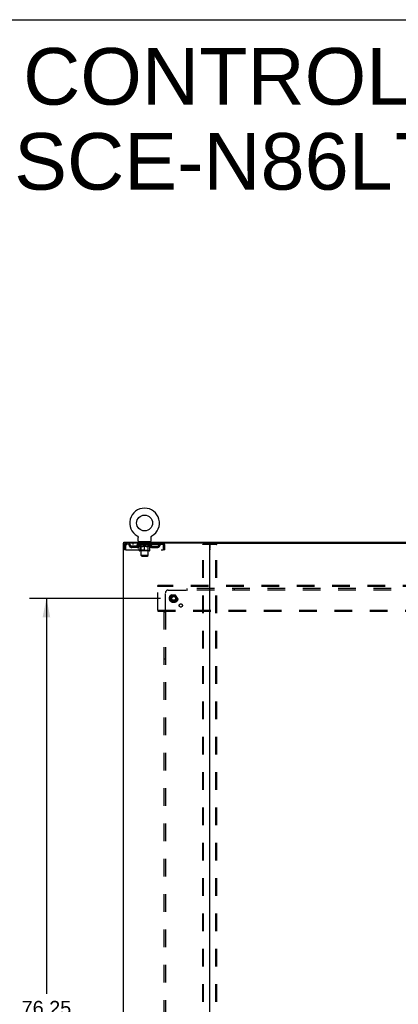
# Model space of a CAD drawing. Header units: inches. Extents: x 0 to 278, y 0 to 180.
# Tile 76 of 77: x 186 to 219, y 95 to 180. Entities that reach past the tile are written whole.
import ezdxf

# ---------------------------------------------------------------- set-up
doc = ezdxf.new("R2010")
doc.units = ezdxf.units.IN
doc.header["$LTSCALE"] = 15.310625
doc.header["$MEASUREMENT"] = 0
doc.linetypes.add('DOT', pattern=[0.2, 0.1, -0.1])
doc.linetypes.add('HIDDEN', pattern=[0.2, 0.1, -0.1])
doc.layers.get('0').update_dxf_attribs({"linetype": 'CONTINUOUS'})
for name, color, linetype in [('DEFAULT_2', 8, 'HIDDEN'), ('DIMENSIONS', 7, 'CONTINUOUS'), ('SUBPANEL', 7, 'CONTINUOUS'), ('WITNESSMARKS', 7, 'CONTINUOUS')]:
    doc.layers.add(name, color=color, linetype=linetype)
doc.styles.get("Standard").update_dxf_attribs({"font": 'arial.ttf'})
doc.dimstyles.new('DIMSTYLE_1', dxfattribs={"dimtxt": 1.228125, "dimasz": 1.6375, "dimexe": 0.09, "dimexo": 0.07, "dimgap": 0.0375, "dimtad": 0, "dimtih": 1, "dimtoh": 1, "dimzin": 4, "dimdsep": 46, "dimtxsty": 'Standard', "dimblk": '_FILLED', "dimblk1": '_FILLED', "dimblk2": '_FILLED', "dimcen": 0.09, "dimadec": 3, "dimazin": 1, "dimtfac": 1, "dimtdec": 3, "dimtofl": 0, "dimtmove": 0, "dimatfit": 3, "dimldrblk": '_FILLED', "dimfxl": 0, "dimtolj": 1, "dimtzin": 4, "dimarcsym": 0})

# ---------------------------------------------------------------- blocks, each defined once
blk = doc.blocks.new('_FILLED')
at = {"color": 0, "linetype": 'ByBlock'}
blk.add_solid([(0, 0), (-1, 0.2), (-1, -0.2)], dxfattribs=at)
blk = doc.blocks.new('*D3')
at = {"layer": 'DIMENSIONS', "color": 2, "linetype": 'Continuous'}
for p, q in [((197.948, 129.951), (186.595, 129.951)), ((188.069, 129.951), (188.069, 95.662)), ((188.069, 53.701), (188.069, 93.206)), ((197.948, 53.701), (186.595, 53.701))]:
    blk.add_line(p, q, dxfattribs=at)
at = {"layer": 'DIMENSIONS', "color": 2, "linetype": 'Continuous', "xscale": 1.6375, "yscale": 1.6375, "zscale": 1.6375}
for p, rotation in [((188.069, 129.951), 90), ((188.069, 53.701), 270)]:
    blk.add_blockref('_FILLED', p, dxfattribs=dict(at, rotation=rotation))
at = {"layer": 'DIMENSIONS', "color": 2, "linetype": 'Continuous', "insert": (188.069, 95.048), "char_height": 1.2281, "width": 4.29159, "attachment_point": 2, "line_spacing_factor": 0.9}
blk.add_mtext('76.25', dxfattribs=at)

msp = doc.modelspace()

# ---------------------------------------------------------------- linework, layer by layer
at = {"color": 7, "linetype": 'Continuous'}
for p, q in [((0, 180.125), (278.375, 180.125)), ((195.938, 135.364), (195.938, 135.364)), ((195.938, 135.364), (195.942, 135.361)), ((195.94, 135.362), (195.939, 135.363)), ((195.942, 135.361), (195.946, 135.359)), ((195.946, 135.359), (195.95, 135.356)), ((195.95, 135.356), (195.955, 135.353)), ((195.954, 135.353), (195.958, 135.349)), ((195.958, 135.35), (195.962, 135.346)), ((195.962, 135.346), (195.966, 135.343)), ((195.966, 135.343), (195.97, 135.339)), ((195.97, 135.339), (195.973, 135.335)), ((195.973, 135.336), (195.976, 135.332)), ((195.976, 135.332), (195.98, 135.328)), ((195.98, 135.328), (195.983, 135.324)), ((195.983, 135.324), (195.986, 135.319)), ((195.986, 135.32), (195.988, 135.315)), ((195.988, 135.315), (195.991, 135.311)), ((195.991, 135.311), (195.994, 135.306)), ((195.993, 135.307), (195.996, 135.302)), ((195.996, 135.302), (195.998, 135.297)), ((195.998, 135.297), (196, 135.293)), ((196, 135.293), (196.002, 135.288)), ((196.002, 135.288), (196.003, 135.283)), ((196.003, 135.283), (196.005, 135.278)), ((196.005, 135.278), (196.006, 135.273)), ((196.006, 135.273), (196.007, 135.268)), ((196.007, 135.268), (196.008, 135.263)), ((196.008, 135.263), (196.009, 135.258)), ((196.009, 135.258), (196.01, 135.253)), ((196.01, 135.243), (196.01, 135.239)), ((196.01, 134.925), (196.01, 135.239)), ((197.135, 134.925), (197.135, 135.239)), ((197.136, 135.253), (197.137, 135.258)), ((197.136, 135.248), (197.136, 135.253)), ((197.137, 135.258), (197.138, 135.263)), ((197.138, 135.268), (197.14, 135.273)), ((197.138, 135.263), (197.138, 135.268)), ((197.14, 135.273), (197.141, 135.278)), ((197.141, 135.278), (197.142, 135.283)), ((197.142, 135.283), (197.144, 135.288)), ((197.144, 135.288), (197.146, 135.293)), ((197.146, 135.293), (197.148, 135.297)), ((197.148, 135.297), (197.15, 135.302)), ((197.15, 135.302), (197.152, 135.307)), ((197.152, 135.306), (197.155, 135.311)), ((197.155, 135.311), (197.157, 135.315)), ((197.157, 135.315), (197.16, 135.32)), ((197.16, 135.319), (197.163, 135.324)), ((197.163, 135.324), (197.166, 135.328)), ((197.166, 135.328), (197.169, 135.332)), ((197.169, 135.332), (197.173, 135.336)), ((197.173, 135.335), (197.176, 135.339)), ((197.176, 135.339), (197.18, 135.343)), ((197.18, 135.343), (197.184, 135.346)), ((197.183, 135.346), (197.187, 135.35)), ((197.187, 135.349), (197.191, 135.353)), ((197.191, 135.353), (197.195, 135.356)), ((197.195, 135.356), (197.2, 135.359)), ((197.2, 135.359), (197.204, 135.361)), ((197.2, 135.359), (197.201, 135.359)), ((197.204, 135.361), (197.208, 135.364)), ((197.207, 135.363), (197.205, 135.362)), ((194.771, 134.722), (194.771, 134.826)), ((194.809, 134.722), (194.78, 134.722)), ((196.073, 134.856), (196.073, 134.826)), ((197.073, 134.856), (196.073, 134.856)), ((197.073, 134.856), (197.073, 134.826)), ((202.179, 134.722), (265.009, 134.722))]:
    msp.add_line(p, q, dxfattribs=at)
at = {"color": 3, "linetype": 'Continuous'}
for p, q in [((194.719, 134.722), (194.719, 48.93)), ((194.78, 134.722), (194.719, 134.722)), ((194.771, 134.826), (272.417, 134.826)), ((202.179, 134.722), (194.809, 134.722)), ((202.219, 48.97), (202.219, 134.682))]:
    msp.add_line(p, q, dxfattribs=at)
at = {"color": 7, "linetype": 'Continuous'}
for points in [[(196.01, 135.253), (196.01, 135.248), (196.01, 135.243)], [(197.135, 135.239), (197.135, 135.243), (197.136, 135.248)], [(197.135, 135.239), (197.135, 135.243), (197.136, 135.248)]]:
    msp.add_lwpolyline(points, dxfattribs=at)
msp.add_circle((196.573, 136.484), 0.688, dxfattribs=at)
for centre, radius, start, end in [((196.573, 136.484), 1.288, 299.50527, 240.49473), ((196.079, 134.925), 0.069, 180, 265), ((197.066, 134.925), 0.069, 275, 360), ((202.259, 134.682), 0.04, 90, 180)]:
    msp.add_arc(centre, radius, start, end, dxfattribs=at)
at = {"color": 3, "linetype": 'Continuous'}
msp.add_arc((202.179, 134.682), 0.04, 0, 90, dxfattribs=at)
at = {"layer": 'DEFAULT_2', "color": 8, "linetype": 'HIDDEN'}
for p, q in [((195.938, 135.364), (195.938, 135.364)), ((195.945, 135.359), (195.946, 135.359)), ((197.208, 135.364), (197.208, 135.364)), ((194.823, 134.555), (194.823, 134.159)), ((194.823, 134.555), (194.927, 134.555)), ((194.927, 134.159), (194.823, 134.159)), ((194.927, 134.555), (194.927, 134.159)), ((194.957, 134.159), (194.957, 134.555)), ((194.957, 134.159), (198.189, 134.159)), ((194.99, 134.722), (194.99, 134.618)), ((198.156, 134.618), (194.99, 134.618)), ((195.458, 134.367), (195.458, 134.471)), ((195.941, 134.471), (195.458, 134.471)), ((195.941, 134.367), (195.458, 134.367)), ((195.542, 134.722), (195.542, 134.618)), ((195.708, 134.367), (195.708, 134.471)), ((195.94, 134.571), (195.94, 134.618)), ((196.099, 134.459), (195.94, 134.571)), ((197.206, 134.571), (195.94, 134.571)), ((195.949, 134.611), (195.949, 134.618)), ((195.958, 134.608), (195.958, 134.611)), ((195.958, 134.608), (197.188, 134.608)), ((195.967, 134.608), (195.967, 134.611)), ((195.968, 134.608), (195.968, 134.611)), ((195.978, 134.611), (195.978, 134.618)), ((195.994, 134.608), (195.994, 134.611)), ((195.996, 134.608), (195.996, 134.611)), ((196.024, 134.611), (196.024, 134.618)), ((196.039, 134.608), (196.039, 134.611)), ((196.042, 134.608), (196.042, 134.611)), ((196.246, 134.611), (196.045, 134.611)), ((196.088, 134.611), (196.088, 134.618)), ((196.089, 134.608), (196.089, 134.611)), ((196.09, 134.608), (196.09, 134.611)), ((196.093, 134.608), (196.093, 134.611)), ((196.099, 134.459), (196.109, 134.459)), ((196.1, 134.608), (196.1, 134.611)), ((196.1, 134.608), (196.1, 134.611)), ((196.104, 134.608), (196.104, 134.611)), ((196.107, 134.608), (196.107, 134.612)), ((196.109, 134.096), (196.109, 134.503)), ((196.111, 134.608), (196.111, 134.611)), ((196.125, 134.608), (196.125, 134.611)), ((196.135, 134.618), (196.135, 134.722)), ((196.144, 134.608), (196.144, 134.613)), ((196.144, 134.608), (196.144, 134.611)), ((196.999, 134.059), (196.146, 134.059)), ((196.164, 134.608), (196.164, 134.611)), ((196.166, 134.611), (196.166, 134.618)), ((196.17, 134.856), (196.17, 134.826)), ((196.176, 134.608), (196.176, 134.611)), ((196.18, 134.608), (196.18, 134.611)), ((196.189, 134.608), (196.189, 134.611)), ((196.2, 134.608), (196.2, 134.615)), ((196.208, 134.766), (196.208, 134.846)), ((196.216, 134.608), (196.216, 134.611)), ((196.278, 134.756), (196.218, 134.756)), ((196.219, 134.608), (196.219, 134.611)), ((196.26, 134.099), (196.22, 134.059)), ((196.246, 134.608), (196.246, 134.611)), ((196.313, 134.611), (196.251, 134.611)), ((196.252, 134.459), (196.432, 134.459)), ((196.256, 134.611), (196.256, 134.618)), ((196.26, 134.099), (196.26, 134.568)), ((196.886, 134.099), (196.26, 134.099)), ((196.263, 134.608), (196.263, 134.611)), ((196.268, 134.608), (196.268, 134.611)), ((196.273, 133.675), (196.273, 134.746)), ((196.274, 134.608), (196.274, 134.616)), ((196.278, 134.608), (196.278, 134.611)), ((196.289, 134.608), (196.289, 134.611)), ((196.313, 134.608), (196.313, 134.611)), ((196.388, 134.611), (196.329, 134.611)), ((196.349, 134.608), (196.349, 134.611)), ((196.356, 134.611), (196.356, 134.618)), ((196.36, 134.608), (196.36, 134.611)), ((196.362, 134.608), (196.362, 134.617)), ((196.365, 134.608), (196.365, 134.611)), ((196.373, 134.608), (196.373, 134.611)), ((196.388, 134.608), (196.388, 134.611)), ((196.468, 134.611), (196.414, 134.611)), ((196.427, 134.608), (196.427, 134.611)), ((196.458, 134.611), (196.536, 134.615)), ((196.463, 134.611), (196.463, 134.618)), ((196.463, 134.611), (196.463, 134.618)), ((196.463, 134.618), (196.463, 134.618)), ((196.463, 134.608), (196.463, 134.611)), ((196.467, 134.608), (196.467, 134.611)), ((196.468, 134.608), (196.468, 134.611)), ((196.469, 134.608), (196.469, 134.611)), ((196.504, 134.611), (196.568, 134.611)), ((196.509, 134.608), (196.509, 134.611)), ((196.515, 134.611), (196.515, 134.614)), ((196.536, 134.611), (196.536, 134.615)), ((196.552, 134.608), (196.552, 134.611)), ((196.57, 134.611), (196.57, 134.611)), ((196.57, 134.608), (196.57, 134.611)), ((196.57, 134.608), (196.57, 134.611)), ((196.573, 134.611), (196.573, 134.618)), ((196.573, 134.618), (196.687, 134.611)), ((196.573, 134.059), (196.573, 134.503)), ((196.575, 134.608), (196.575, 134.611)), ((196.575, 134.611), (196.576, 134.611)), ((196.576, 134.608), (196.576, 134.611)), ((196.594, 134.608), (196.594, 134.611)), ((196.594, 134.611), (196.642, 134.611)), ((196.636, 134.608), (196.636, 134.611)), ((196.677, 134.608), (196.677, 134.611)), ((196.677, 134.608), (196.677, 134.611)), ((196.677, 134.611), (196.732, 134.611)), ((196.678, 134.608), (196.678, 134.611)), ((196.682, 134.611), (196.682, 134.618)), ((196.682, 134.618), (196.683, 134.618)), ((196.682, 134.608), (196.682, 134.611)), ((196.683, 134.611), (196.683, 134.618)), ((196.714, 134.459), (196.894, 134.459)), ((196.719, 134.608), (196.719, 134.611)), ((196.758, 134.608), (196.758, 134.611)), ((196.758, 134.611), (196.817, 134.611)), ((196.773, 134.608), (196.773, 134.611)), ((196.781, 134.608), (196.781, 134.611)), ((196.783, 134.608), (196.783, 134.617)), ((196.786, 134.608), (196.786, 134.611)), ((196.789, 134.611), (196.789, 134.618)), ((196.797, 134.608), (196.797, 134.611)), ((196.833, 134.608), (196.833, 134.611)), ((196.833, 134.611), (196.895, 134.611)), ((196.857, 134.608), (196.857, 134.611)), ((196.928, 134.756), (196.868, 134.756)), ((196.868, 134.608), (196.868, 134.611)), ((196.872, 134.608), (196.872, 134.616)), ((196.873, 133.675), (196.873, 134.746)), ((196.878, 134.608), (196.878, 134.611)), ((196.883, 134.608), (196.883, 134.611)), ((196.886, 134.099), (196.886, 134.568)), ((196.886, 134.099), (196.925, 134.059)), ((196.89, 134.611), (196.89, 134.618)), ((196.9, 134.608), (196.9, 134.611)), ((196.9, 134.611), (197.101, 134.611)), ((196.927, 134.608), (196.927, 134.611)), ((196.93, 134.608), (196.93, 134.611)), ((196.938, 134.766), (196.938, 134.846)), ((196.946, 134.608), (196.946, 134.615)), ((196.957, 134.608), (196.957, 134.611)), ((196.966, 134.608), (196.966, 134.611)), ((196.97, 134.608), (196.97, 134.611)), ((196.976, 134.856), (196.976, 134.826)), ((196.98, 134.611), (196.98, 134.618)), ((196.981, 134.608), (196.981, 134.611)), ((197.002, 134.608), (197.002, 134.613)), ((197.002, 134.608), (197.002, 134.611)), ((197.01, 134.618), (197.01, 134.722)), ((197.02, 134.608), (197.02, 134.611)), ((197.035, 134.608), (197.035, 134.611)), ((197.036, 134.096), (197.036, 134.503)), ((197.036, 134.459), (197.047, 134.459)), ((197.039, 134.608), (197.039, 134.612)), ((197.042, 134.608), (197.042, 134.611)), ((197.046, 134.608), (197.046, 134.611)), ((197.046, 134.608), (197.046, 134.611)), ((197.047, 134.459), (197.206, 134.571)), ((197.053, 134.608), (197.053, 134.611)), ((197.056, 134.608), (197.056, 134.611)), ((197.057, 134.608), (197.057, 134.611)), ((197.058, 134.611), (197.058, 134.618)), ((197.104, 134.608), (197.104, 134.611)), ((197.107, 134.608), (197.107, 134.611)), ((197.121, 134.611), (197.121, 134.618)), ((197.15, 134.608), (197.15, 134.611)), ((197.152, 134.608), (197.152, 134.611)), ((197.168, 134.611), (197.168, 134.618)), ((197.178, 134.608), (197.178, 134.611)), ((197.179, 134.608), (197.179, 134.611)), ((197.188, 134.608), (197.188, 134.611)), ((197.197, 134.611), (197.197, 134.618)), ((197.205, 134.471), (197.687, 134.471)), ((197.205, 134.367), (197.687, 134.367)), ((197.206, 134.571), (197.206, 134.618)), ((197.437, 134.367), (197.437, 134.471)), ((197.604, 134.722), (197.604, 134.618)), ((197.687, 134.367), (197.687, 134.471)), ((198.156, 134.722), (198.156, 134.618)), ((198.158, 134.721), (198.156, 134.722)), ((198.189, 134.555), (198.189, 134.159)), ((198.219, 134.159), (198.219, 134.555)), ((198.323, 134.555), (198.219, 134.555)), ((198.323, 134.159), (198.219, 134.159)), ((198.323, 134.159), (198.323, 134.555)), ((201.615, 49.043), (201.615, 134.608)), ((201.636, 134.638), (202.802, 134.638)), ((201.689, 49.043), (201.689, 134.608)), ((202.749, 49.043), (202.749, 134.608)), ((202.823, 49.043), (202.823, 134.608)), ((196.342, 133.606), (196.273, 133.675)), ((196.873, 133.675), (196.273, 133.675)), ((196.342, 133.606), (196.804, 133.606)), ((196.804, 133.606), (196.873, 133.675)), ((197.719, 130.972), (197.719, 131.076)), ((269.469, 131.076), (197.719, 131.076)), ((197.719, 128.93), (197.719, 130.972)), ((269.469, 130.972), (197.719, 130.972)), ((198.931, 130.223), (198.776, 129.956)), ((198.776, 129.946), (198.931, 129.678)), ((199.248, 130.228), (198.939, 130.228)), ((199.411, 129.956), (199.257, 130.223)), ((199.257, 129.678), (199.411, 129.946)), ((197.719, 128.93), (197.719, 128.826)), ((197.719, 128.93), (269.469, 128.93)), ((199.248, 129.673), (198.939, 129.673)), ((197.719, 128.826), (269.469, 128.826))]:
    msp.add_line(p, q, dxfattribs=at)
for points in [[(194.99, 134.722), (194.988, 134.721), (194.985, 134.718), (194.983, 134.712), (194.98, 134.705), (194.978, 134.696), (194.976, 134.685), (194.973, 134.673), (194.971, 134.659), (194.969, 134.644), (194.966, 134.627), (194.964, 134.61), (194.962, 134.592), (194.959, 134.573), (194.957, 134.555)], [(194.99, 134.618), (194.988, 134.617), (194.985, 134.616), (194.983, 134.614), (194.98, 134.611), (194.978, 134.608), (194.976, 134.604), (194.973, 134.599), (194.971, 134.594), (194.969, 134.588), (194.966, 134.582), (194.964, 134.576), (194.962, 134.569), (194.959, 134.562), (194.957, 134.555)], [(196.259, 134.459), (196.235, 134.464), (196.21, 134.47), (196.185, 134.476), (196.16, 134.484), (196.135, 134.493), (196.109, 134.503)], [(196.109, 134.502), (196.134, 134.492), (196.158, 134.484), (196.182, 134.476), (196.205, 134.47), (196.229, 134.464), (196.252, 134.459)], [(196.573, 134.503), (196.547, 134.493), (196.521, 134.484), (196.496, 134.476), (196.471, 134.47), (196.447, 134.464), (196.422, 134.459)], [(196.432, 134.459), (196.455, 134.464), (196.478, 134.47), (196.502, 134.476), (196.525, 134.484), (196.549, 134.492), (196.573, 134.501)], [(196.724, 134.459), (196.699, 134.464), (196.674, 134.47), (196.649, 134.476), (196.624, 134.484), (196.599, 134.493), (196.573, 134.503)], [(196.573, 134.501), (196.597, 134.492), (196.621, 134.484), (196.645, 134.476), (196.668, 134.47), (196.691, 134.464), (196.714, 134.459)], [(197.036, 134.503), (197.011, 134.493), (196.985, 134.484), (196.96, 134.476), (196.936, 134.47), (196.911, 134.464), (196.886, 134.459)], [(196.894, 134.459), (196.917, 134.464), (196.941, 134.47), (196.964, 134.476), (196.988, 134.484), (197.012, 134.492), (197.036, 134.502)], [(198.165, 134.611), (198.163, 134.614), (198.161, 134.616), (198.158, 134.617), (198.156, 134.618)], [(198.158, 134.721), (198.161, 134.718), (198.163, 134.712), (198.165, 134.705), (198.168, 134.696), (198.17, 134.685), (198.172, 134.673), (198.175, 134.659), (198.177, 134.644), (198.179, 134.627), (198.182, 134.61), (198.184, 134.592), (198.187, 134.573), (198.189, 134.555)], [(198.165, 134.611), (198.168, 134.608), (198.17, 134.604), (198.172, 134.599), (198.175, 134.594), (198.177, 134.588), (198.179, 134.582), (198.182, 134.576), (198.184, 134.569), (198.187, 134.562), (198.189, 134.555)], [(201.615, 134.608), (201.616, 134.616), (201.618, 134.623), (201.621, 134.629), (201.626, 134.634), (201.631, 134.637), (201.636, 134.638)], [(201.71, 134.638), (201.704, 134.637), (201.699, 134.634), (201.695, 134.629), (201.691, 134.623), (201.689, 134.616), (201.689, 134.608)], [(202.749, 134.608), (202.748, 134.616), (202.746, 134.623), (202.743, 134.629), (202.739, 134.634), (202.734, 134.637), (202.728, 134.638)], [(202.802, 134.638), (202.807, 134.637), (202.812, 134.634), (202.817, 134.629), (202.82, 134.623), (202.822, 134.616), (202.823, 134.608)]]:
    msp.add_lwpolyline(points, dxfattribs=at)
for radius in [0.372, 0.356, 0.312, 0.204, 0.188, 0.183, 0.165]:
    msp.add_circle((199.094, 129.951), radius, dxfattribs=at)
at = {"layer": 'DEFAULT_2', "color": 8, "linetype": 'DOT'}
msp.add_circle((199.094, 129.951), 0.17, dxfattribs=at)
at = {"layer": 'DEFAULT_2', "color": 8, "linetype": 'HIDDEN'}
for centre, radius, start, end in [((194.99, 134.555), 0.167, 90, 180), ((194.99, 134.555), 0.063, 90, 180), ((195.169, 134.555), 0.167, 8.07163, 90), ((195.17, 134.555), 0.0625, 7.98631, 90), ((195.458, 134.596), 0.229, 187.98631, 270), ((195.458, 134.596), 0.125, 188.07163, 270), ((195.941, 134.596), 0.125, 270, 351.92837), ((195.941, 134.596), 0.229, 270, 352.01369), ((196.23, 134.555), 0.167, 90, 171.92837), ((196.079, 134.925), 0.069, 265, 270), ((196.146, 134.096), 0.0371, 180, 270), ((196.23, 134.555), 0.0625, 90, 172.01369), ((196.198, 134.846), 0.01, 0, 90), ((196.218, 134.766), 0.01, 180, 270), ((196.22, 134.568), 0.0398, 0, 90), ((196.263, 134.746), 0.01, 0, 90), ((196.883, 134.746), 0.01, 90, 180), ((196.925, 134.568), 0.0398, 90, 180), ((196.915, 134.555), 0.167, 8.07163, 90), ((196.916, 134.555), 0.0625, 7.98631, 90), ((196.928, 134.766), 0.01, 270, 360), ((196.948, 134.846), 0.01, 90, 180), ((197.205, 134.596), 0.229, 187.98631, 270), ((196.999, 134.096), 0.0371, 270, 360), ((197.066, 134.925), 0.069, 270, 275), ((197.205, 134.596), 0.125, 188.07163, 270), ((197.687, 134.596), 0.125, 270, 351.92837), ((197.687, 134.596), 0.229, 270, 352.01369), ((197.977, 134.555), 0.167, 90, 171.92837), ((197.976, 134.555), 0.0625, 90, 172.01369), ((198.156, 134.555), 0.167, 0, 90), ((198.156, 134.555), 0.063, 0, 90), ((198.785, 129.951), 0.01, 150.01268, 209.98829), ((198.939, 130.218), 0.01, 90.01235, 149.98915), ((199.248, 130.218), 0.01, 30.01204, 89.98872), ((199.403, 129.951), 0.01, 330.01268, 29.98829), ((198.939, 129.683), 0.01, 210.01204, 269.98872), ((199.248, 129.683), 0.01, 270.01235, 329.98915)]:
    msp.add_arc(centre, radius, start, end, dxfattribs=at)
for centre, major_axis, ratio, start_param, end_param in [((196.573, 134.618), (0.633, 0.007), 0.05963, 2.96643, 3.140963), ((195.92, 134.606), (0.198, 0), 0.060556, 0.430652, 1.470503), ((196.573, 134.618), (0.633, 0), 0.060556, -3.141593, -2.96706), ((195.92, 134.599), (0.198, 0.002), 0.05963, 1.376596, 1.469874), ((196.573, 134.618), (0.633, 0.013), 0.05688, 2.791345, 2.965878), ((195.895, 134.606), (0.198, 0.002), 0.05963, 0.25549, 1.295341), ((195.964, 134.606), (0.198, -0.002), 0.05963, 0.605815, 1.645666), ((196.573, 134.618), (0.633, -0.007), 0.05963, -2.96643, -2.791898), ((195.964, 134.599), (0.198, 0), 0.060556, 1.551758, 1.645036), ((195.895, 134.599), (0.198, 0.004), 0.05688, 1.20151, 1.294789), ((195.965, 134.601), (0.164, 0.002), 0.05963, 1.065228, 1.614276), ((195.945, 134.601), (0.164, 0.003), 0.05688, 0.890143, 1.43919), ((196.003, 134.601), (0.164, 0), 0.060556, 1.240391, 1.789438), ((196.573, 134.618), (0.633, 0.019), 0.052395, 2.616403, 2.790936), ((195.892, 134.606), (0.198, 0.004), 0.05688, 0.080405, 1.120256), ((196.027, 134.606), (0.198, -0.004), 0.05688, 0.7809, 1.820751), ((196.573, 134.618), (0.633, -0.013), 0.05688, -2.791345, -2.616812), ((196.027, 134.599), (0.198, -0.002), 0.05963, 1.72692, 1.820198), ((195.892, 134.599), (0.198, 0.006), 0.052395, 1.026568, 1.119847), ((195.945, 134.601), (0.164, 0.005), 0.052395, 0.715201, 1.264248), ((196.059, 134.601), (0.164, -0.002), 0.05963, 1.415553, 1.9646), ((196.573, 134.618), (0.633, 0.025), 0.046319, 2.441654, 2.616187), ((196.106, 134.606), (0.198, -0.006), 0.052395, 0.955842, 1.995693), ((196.573, 134.618), (0.633, -0.019), 0.052395, -2.616403, -2.44187), ((195.909, 134.606), (0.198, 0.006), 0.052395, -0.094537, 0.945314), ((196.106, 134.599), (0.198, -0.004), 0.05688, 1.902006, 1.995284), ((195.909, 134.599), (0.198, 0.008), 0.046319, 0.851819, 0.945098), ((195.963, 134.601), (0.164, 0.006), 0.046319, 0.540452, 1.089499), ((196.13, 134.601), (0.164, -0.003), 0.05688, 1.590638, 2.139686), ((196.573, 134.618), (0.633, 0.029), 0.038841, 2.267123, 2.441656), ((196.199, 134.606), (0.198, -0.008), 0.046319, 1.130591, 2.170442), ((195.946, 134.606), (0.198, 0.008), 0.046319, -0.269286, 0.770565), ((196.573, 134.618), (0.633, -0.025), 0.046319, -2.441654, -2.267121), ((196.199, 134.599), (0.198, -0.006), 0.052395, 2.076947, 2.170226), ((195.946, 134.599), (0.198, 0.009), 0.038841, 0.677289, 0.770567), ((196, 134.601), (0.164, 0.008), 0.038841, 0.365921, 0.914969), ((196.215, 134.601), (0.164, -0.005), 0.052395, 1.76558, 2.314627), ((196.573, 134.618), (0.633, 0.033), 0.030195, 2.09281, 2.267343), ((196.304, 134.606), (0.198, -0.009), 0.038841, 1.305122, 2.344973), ((196.002, 134.606), (0.198, 0.009), 0.038841, -0.443817, 0.596034), ((196.573, 134.618), (0.633, -0.029), 0.038841, -2.267123, -2.092591), ((196.304, 134.599), (0.198, -0.008), 0.046319, 2.251696, 2.344975), ((196.002, 134.599), (0.198, 0.01), 0.030195, 0.502975, 0.596254), ((196.054, 134.601), (0.164, 0.009), 0.030195, 0.191608, 0.740655), ((196.31, 134.601), (0.164, -0.006), 0.046319, 1.940329, 2.489376), ((196.076, 134.606), (0.198, 0.01), 0.030195, -0.61813, 0.421721), ((196.573, 134.618), (0.633, 0.036), 0.020645, 1.918687, 2.09322), ((196.417, 134.606), (0.198, -0.01), 0.030195, 1.479435, 2.519286), ((196.573, 134.618), (0.633, -0.033), 0.030195, -2.09281, -1.918277), ((196.417, 134.599), (0.198, -0.009), 0.038841, 2.426227, 2.519505), ((196.076, 134.599), (0.198, 0.011), 0.020645, 0.328852, 0.422131), ((196.125, 134.601), (0.164, 0.009), 0.020645, 0.017485, 0.566532), ((196.414, 134.601), (0.164, -0.008), 0.038841, 2.11486, 2.663907), ((196.164, 134.606), (0.198, 0.011), 0.020645, -0.792253, 0.247598), ((196.573, 134.618), (0.633, 0.038), 0.010478, 1.744704, 1.919237), ((196.535, 134.606), (0.198, -0.011), 0.020645, 1.653558, 2.693409), ((196.573, 134.618), (0.633, -0.036), 0.020645, -1.918687, -1.744154), ((196.535, 134.599), (0.198, -0.01), 0.030195, 2.60054, 2.693819), ((196.164, 134.599), (0.198, 0.012), 0.010478, 0.154869, 0.248148), ((196.208, 134.601), (0.164, 0.01), 0.010478, 6.126688, 6.675735), ((196.522, 134.601), (0.164, -0.009), 0.030195, 2.289173, 2.83822), ((196.265, 134.606), (0.198, 0.012), 0.010478, -0.966236, -0.000846), ((196.654, 134.606), (0.198, -0.012), 0.010478, 1.827541, 2.867392), ((196.573, 134.618), (0.633, -0.038), 0.010478, -1.744704, -1.570171), ((196.654, 134.599), (0.198, -0.011), 0.020645, 2.774664, 2.867942), ((196.632, 134.601), (0.164, -0.009), 0.020645, 2.463296, 3.012344), ((196.492, 134.606), (0.198, 0.012), 0.010478, 0.274201, 1.314052), ((196.406, 134.601), (0.164, 0.01), 0.010478, -0.000298, 0.504314), ((196.376, 134.599), (0.198, 0.012), 0.010478, 0.192946, 0.399283), ((196.573, 134.618), (0.633, 0.038), 0.010478, -1.578586, -1.396888), ((196.77, 134.599), (0.198, -0.012), 0.010478, 2.948646, 3.041925), ((196.74, 134.601), (0.164, -0.01), 0.010478, 2.637279, 3.142076), ((196.611, 134.606), (0.198, 0.011), 0.020645, 0.448184, 1.488034), ((196.514, 134.601), (0.164, 0.009), 0.020645, 0.129249, 0.678296), ((196.492, 134.599), (0.198, 0.011), 0.020645, 0.273651, 0.366929), ((196.88, 134.606), (0.198, -0.012), 0.010478, -3.140747, -2.175357), ((196.573, 134.618), (0.633, 0.036), 0.020645, -1.397439, -1.222906), ((196.573, 134.618), (0.633, -0.038), 0.010478, 1.222355, 1.396888), ((196.729, 134.606), (0.198, 0.01), 0.030195, 0.622307, 1.662158), ((196.624, 134.601), (0.164, 0.009), 0.030195, 0.303372, 0.852419), ((196.938, 134.601), (0.164, -0.01), 0.010478, 2.749043, 3.29809), ((196.982, 134.606), (0.198, -0.011), 0.020645, 2.893995, 3.933846), ((196.611, 134.599), (0.198, 0.01), 0.030195, 0.447774, 0.541052), ((196.982, 134.599), (0.198, -0.012), 0.010478, 2.893445, 2.986723), ((196.573, 134.618), (0.633, 0.033), 0.030195, -1.223315, -1.048783), ((196.573, 134.618), (0.633, -0.036), 0.020645, 1.048373, 1.222906), ((196.842, 134.606), (0.198, 0.009), 0.038841, 0.79662, 1.836471), ((196.732, 134.601), (0.164, 0.008), 0.038841, 0.477686, 1.026733), ((197.021, 134.601), (0.164, -0.009), 0.020645, 2.57506, 3.124108), ((197.07, 134.606), (0.198, -0.01), 0.030195, 2.719872, 3.759723), ((196.946, 134.606), (0.198, 0.008), 0.046319, 0.971151, 2.011002), ((196.729, 134.599), (0.198, 0.009), 0.038841, 0.622087, 0.715366), ((197.07, 134.599), (0.198, -0.011), 0.020645, 2.719462, 2.812741), ((196.573, 134.618), (0.633, 0.029), 0.038841, -1.049002, -0.874469), ((196.573, 134.618), (0.633, -0.033), 0.030195, 0.87425, 1.048783), ((196.836, 134.601), (0.164, 0.006), 0.046319, 0.652216, 1.201263), ((197.04, 134.606), (0.198, 0.006), 0.052395, 1.1459, 2.185751), ((197.091, 134.601), (0.164, -0.009), 0.030195, 2.400937, 2.949985), ((197.144, 134.606), (0.198, -0.009), 0.038841, 2.545558, 3.585409), ((196.931, 134.601), (0.164, 0.005), 0.052395, 0.826965, 1.376012), ((196.842, 134.599), (0.198, 0.008), 0.046319, 0.796618, 0.889896), ((197.144, 134.599), (0.198, -0.01), 0.030195, 2.545339, 2.638617), ((197.119, 134.606), (0.198, 0.004), 0.05688, 1.320842, 2.360692), ((196.573, 134.618), (0.633, 0.025), 0.046319, -0.874471, -0.699939), ((196.573, 134.618), (0.633, -0.029), 0.038841, 0.699936, 0.874469), ((197.2, 134.606), (0.198, -0.008), 0.046319, 2.371028, 3.410879), ((197.146, 134.601), (0.164, -0.008), 0.038841, 2.226624, 2.775671), ((197.182, 134.606), (0.198, 0.002), 0.05963, 1.495927, 2.535778), ((197.016, 134.601), (0.164, 0.003), 0.05688, 1.001907, 1.550954), ((197.237, 134.606), (0.198, -0.006), 0.052395, 2.196279, 3.23613), ((197.183, 134.601), (0.164, -0.006), 0.046319, 2.052093, 2.601141), ((196.946, 134.599), (0.198, 0.006), 0.052395, 0.971367, 1.064645), ((197.226, 134.606), (0.198, 0), 0.060556, 1.671089, 2.71094), ((197.2, 134.599), (0.198, -0.009), 0.038841, 2.371026, 2.464304), ((197.254, 134.606), (0.198, -0.004), 0.05688, 2.021337, 3.061188), ((196.573, 134.618), (0.633, 0.019), 0.052395, -0.699723, -0.52519), ((196.573, 134.618), (0.633, -0.025), 0.046319, 0.525406, 0.699939), ((197.25, 134.606), (0.198, -0.002), 0.05963, 1.846251, 2.886102), ((197.087, 134.601), (0.164, 0.002), 0.05963, 1.176993, 1.72604), ((197.201, 134.601), (0.164, -0.005), 0.052395, 1.877344, 2.426392), ((197.142, 134.601), (0.164, 0), 0.060556, 1.352155, 1.901202), ((197.2, 134.601), (0.164, -0.003), 0.05688, 1.702402, 2.25145), ((197.181, 134.601), (0.164, -0.002), 0.05963, 1.527317, 2.076364), ((197.04, 134.599), (0.198, 0.004), 0.05688, 1.146309, 1.239587), ((197.237, 134.599), (0.198, -0.008), 0.046319, 2.196495, 2.289773), ((196.573, 134.618), (0.633, 0.013), 0.05688, -0.524781, -0.350248), ((196.573, 134.618), (0.633, -0.019), 0.052395, 0.350657, 0.52519), ((197.119, 134.599), (0.198, 0.002), 0.05963, 1.321394, 1.414673), ((197.254, 134.599), (0.198, -0.006), 0.052395, 2.021746, 2.115024), ((196.573, 134.618), (0.633, 0.007), 0.05963, -0.349695, -0.175162), ((196.573, 134.618), (0.633, -0.013), 0.05688, 0.175715, 0.350248), ((197.182, 134.599), (0.198, 0), 0.060556, 1.496556, 1.589835), ((197.25, 134.599), (0.198, -0.004), 0.05688, 1.846804, 1.940083), ((197.226, 134.599), (0.198, -0.002), 0.05963, 1.671719, 1.764997), ((196.573, 134.618), (0.633, 0), 0.060556, -0.174533, 0), ((196.573, 134.618), (0.633, -0.007), 0.05963, 0.000629, 0.175162)]:
    msp.add_ellipse(centre, major_axis=major_axis, ratio=ratio, start_param=start_param, end_param=end_param, dxfattribs=at)
at = {"layer": 'SUBPANEL', "color": 8, "linetype": 'HIDDEN'}
for p, q in [((198.625, 130.669), (200.215, 130.669)), ((200.233, 130.688), (200.226, 130.681)), ((200.25, 130.629), (200.25, 130.794)), ((266.938, 130.794), (200.25, 130.794)), ((266.938, 130.669), (200.25, 130.669)), ((204.375, 130.669), (204.375, 130.794)), ((198.375, 128.83), (198.375, 130.419)), ((198.25, 128.794), (198.25, 54.857)), ((198.25, 128.794), (198.416, 128.794)), ((198.375, 128.794), (198.375, 54.857)), ((198.375, 124.669), (198.25, 124.669))]:
    msp.add_line(p, q, dxfattribs=at)
for points in [[(200.226, 130.681), (200.224, 130.679), (200.222, 130.677), (200.22, 130.675), (200.218, 130.673), (200.216, 130.671), (200.215, 130.669)], [(200.224, 130.656), (200.223, 130.658), (200.221, 130.661), (200.22, 130.663), (200.218, 130.666), (200.216, 130.668), (200.215, 130.669)], [(200.25, 130.629), (200.248, 130.629), (200.246, 130.63), (200.245, 130.631), (200.243, 130.632), (200.241, 130.633), (200.239, 130.635), (200.238, 130.636), (200.236, 130.638), (200.235, 130.64), (200.233, 130.642), (200.232, 130.644), (200.23, 130.646), (200.229, 130.648), (200.227, 130.651), (200.224, 130.656)], [(200.25, 130.708), (200.248, 130.706), (200.247, 130.703), (200.245, 130.701), (200.243, 130.699), (200.241, 130.697), (200.24, 130.695), (200.238, 130.693), (200.236, 130.692), (200.235, 130.69), (200.233, 130.688)], [(198.337, 128.794), (198.339, 128.796), (198.341, 128.798), (198.344, 128.8), (198.346, 128.801), (198.348, 128.803), (198.35, 128.805), (198.351, 128.807), (198.353, 128.808), (198.355, 128.81), (198.356, 128.812), (198.362, 128.817)], [(198.362, 128.817), (198.364, 128.819), (198.366, 128.821), (198.368, 128.823), (198.37, 128.825), (198.372, 128.827), (198.373, 128.828), (198.375, 128.83)], [(198.394, 128.817), (198.389, 128.82), (198.386, 128.822), (198.384, 128.823), (198.381, 128.825), (198.379, 128.827), (198.377, 128.828), (198.375, 128.83)], [(198.416, 128.794), (198.415, 128.796), (198.414, 128.798), (198.413, 128.8), (198.412, 128.802), (198.411, 128.804), (198.41, 128.805), (198.408, 128.807), (198.406, 128.809), (198.405, 128.81), (198.403, 128.811), (198.401, 128.813), (198.399, 128.814), (198.396, 128.816), (198.394, 128.817)]]:
    msp.add_lwpolyline(points, dxfattribs=at)
for centre, radius in [((199.094, 129.951), 0.25), ((199.713, 129.332), 0.141)]:
    msp.add_circle(centre, radius, dxfattribs=at)
msp.add_arc((198.625, 130.419), 0.25, 90, 180, dxfattribs=at)
at = {"layer": 'WITNESSMARKS', "color": 40, "linetype": 'Continuous'}
for p, q in [((202.156, 134.597), (202.281, 134.597)), ((202.156, 134.534), (202.281, 134.534)), ((202.156, 134.472), (202.281, 134.472)), ((202.156, 134.409), (202.281, 134.409)), ((202.156, 134.347), (202.281, 134.347)), ((202.156, 134.222), (202.281, 134.222))]:
    msp.add_line(p, q, dxfattribs=at)

# ---------------------------------------------------------------- texts
at = {"layer": 'DIMENSIONS', "color": 2, "linetype": 'Continuous', "insert": (213.883, 177.668), "char_height": 4.9125, "width": 124.07258, "attachment_point": 2, "line_spacing_factor": 0.9}
msp.add_mtext('SAGINAW CONTROL & ENGINEERING\\PSCE-N86L7818SS', dxfattribs=at)

# ---------------------------------------------------------------- dimensions: what is measured, and where the dimension line sits
at = {"layer": 'DIMENSIONS', "color": 2, "linetype": 'Continuous'}
dim = msp.add_linear_dim(base=(188.069, 129.951), p1=(198.018, 53.701), p2=(198.018, 129.951), angle=90, dimstyle='DIMSTYLE_1', dxfattribs=at)
dim.commit()
dim.dimension.update_dxf_attribs({"geometry": '*D3', "text_midpoint": (188.073, 94.427), "dimtype": 160})

doc.saveas('drawing.dxf')
